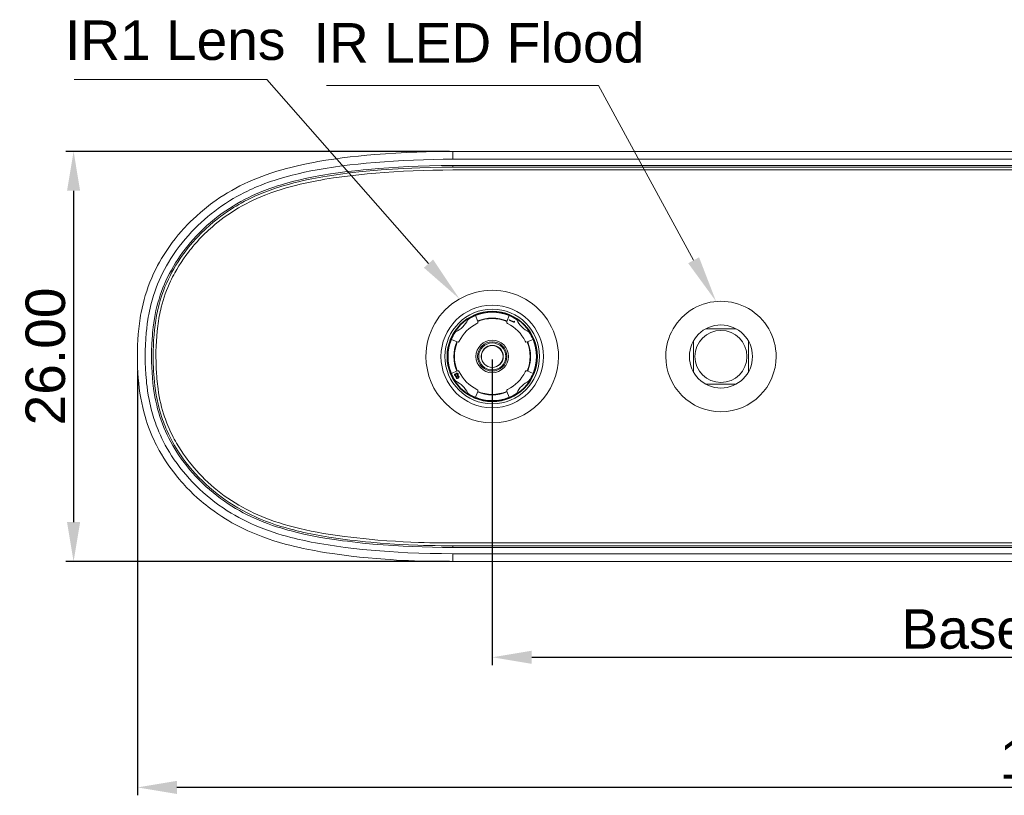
# Model space of a CAD drawing. Header units: millimetres. Extents: x 674 to 1144, y -380 to -42.
# Tile 3 of 12: x 769 to 832, y -217 to -168. Entities that reach past the tile are written whole.
import ezdxf

# ---------------------------------------------------------------- set-up
doc = ezdxf.new("R2010")
doc.units = ezdxf.units.MM
doc.header["$LTSCALE"] = 0.3
doc.layers.get('0').update_dxf_attribs({"lineweight": 13})
doc.layers.add('02-细线', color=4, linetype='Continuous', lineweight=13)
doc.styles.add('HANA', font='arial.ttf')
doc.dimstyles.new('HANA$0', dxfattribs={"dimtxt": 2.5, "dimasz": 2.5, "dimexe": 0.5, "dimexo": 0.2, "dimgap": 0.5, "dimtad": 1, "dimzin": 1, "dimdsep": 46, "dimtxsty": 'HANA', "dimcen": 0, "dimclrd": 3, "dimclre": 3, "dimclrt": 7, "dimadec": 0, "dimazin": 0, "dimtfac": 1, "dimtmove": 0, "dimatfit": 3, "dimfxl": 0, "dimtzin": 0, "dimarcsym": 0})

# ---------------------------------------------------------------- blocks, each defined once
blk = doc.blocks.new('*D178')
at = {"layer": '02-细线', "color": 3, "lineweight": -2, "ltscale": 0.3, "transparency": 16777216}
for p, q in [((896.721, -189.826), (896.721, -217.439)), ((776.735, -190.513), (776.735, -217.439)), ((894.221, -216.939), (779.235, -216.939))]:
    blk.add_line(p, q, dxfattribs=at)
at = {"layer": '02-细线', "color": 3, "ltscale": 0.3, "transparency": 16777216}
for points in [[(779.235, -216.523), (779.235, -217.356), (776.735, -216.939)], [(894.221, -216.523), (894.221, -217.356), (896.721, -216.939)]]:
    blk.add_solid(points, dxfattribs=at)
at = {"layer": 'Defpoints', "color": 0, "ltscale": 0.3, "transparency": 16777216}
for p in [(896.721, -189.626), (776.735, -190.313), (776.735, -216.939)]:
    blk.add_point(p, dxfattribs=at)
at = {"layer": '02-细线', "color": 7, "ltscale": 0.3, "transparency": 16777216, "insert": (836.728, -215.163), "char_height": 2.5, "attachment_point": 5, "style": 'HANA'}
blk.add_mtext('120.00', dxfattribs=at)
blk = doc.blocks.new('*D179')
at = {"layer": '02-细线', "color": 3, "lineweight": -2, "ltscale": 0.3, "transparency": 16777216}
for p, q in [((796.521, -176.626), (772.179, -176.626)), ((772.679, -179.126), (772.679, -200.126)), ((796.521, -202.626), (772.179, -202.626))]:
    blk.add_line(p, q, dxfattribs=at)
at = {"layer": '02-细线', "color": 3, "ltscale": 0.3, "transparency": 16777216}
for points in [[(772.262, -179.126), (773.095, -179.126), (772.679, -176.626)], [(772.262, -200.126), (773.095, -200.126), (772.679, -202.626)]]:
    blk.add_solid(points, dxfattribs=at)
at = {"layer": 'Defpoints', "color": 0, "ltscale": 0.3, "transparency": 16777216}
for p in [(796.721, -176.626), (772.679, -202.626), (796.721, -202.626)]:
    blk.add_point(p, dxfattribs=at)
at = {"layer": '02-细线', "color": 7, "ltscale": 0.3, "transparency": 16777216, "insert": (770.902, -189.626), "char_height": 2.5, "attachment_point": 5, "rotation": 90, "style": 'HANA'}
blk.add_mtext('26.00', dxfattribs=at)
blk = doc.blocks.new('*D181')
at = {"layer": '02-细线', "color": 3, "lineweight": -2, "ltscale": 0.3, "transparency": 16777216}
for p, q in [((799.221, -189.826), (799.221, -209.191)), ((874.221, -189.826), (874.221, -209.191)), ((801.721, -208.691), (871.721, -208.691))]:
    blk.add_line(p, q, dxfattribs=at)
at = {"layer": '02-细线', "color": 3, "ltscale": 0.3, "transparency": 16777216}
for points in [[(801.721, -208.274), (801.721, -209.107), (799.221, -208.691)], [(871.721, -208.274), (871.721, -209.107), (874.221, -208.691)]]:
    blk.add_solid(points, dxfattribs=at)
at = {"layer": 'Defpoints', "color": 0, "ltscale": 0.3, "transparency": 16777216}
for p in [(799.221, -189.626), (874.221, -189.626), (874.221, -208.691)]:
    blk.add_point(p, dxfattribs=at)
at = {"layer": '02-细线', "color": 7, "ltscale": 0.3, "transparency": 16777216, "insert": (836.721, -206.914), "char_height": 2.5, "attachment_point": 5, "style": 'HANA'}
blk.add_mtext('Baseline 75.00', dxfattribs=at)

msp = doc.modelspace()

# ---------------------------------------------------------------- linework, layer by layer
at = {"color": 7, "lineweight": 13}
for p, q in [((876.721, -176.626), (796.721, -176.626)), ((876.721, -177.126), (796.721, -177.126)), ((796.721, -177.526), (876.721, -177.526)), ((796.721, -177.626), (876.721, -177.626)), ((796.721, -177.806), (876.721, -177.806)), ((876.721, -201.446), (796.721, -201.446)), ((876.721, -201.626), (796.721, -201.626)), ((876.721, -201.726), (796.721, -201.726)), ((796.721, -202.126), (876.721, -202.126)), ((796.721, -202.626), (876.721, -202.626))]:
    msp.add_line(p, q, dxfattribs=at)
at = {"color": 7, "lineweight": 13, "ltscale": 0.0125}
for p, q in [((796.721, -177.126), (796.721, -176.626)), ((796.721, -202.126), (796.721, -202.626))]:
    msp.add_line(p, q, dxfattribs=at)
at = {"color": 7, "lineweight": 13, "ltscale": 0.0025}
for p, q in [((796.721, -177.526), (796.721, -177.626)), ((796.721, -201.726), (796.721, -201.626))]:
    msp.add_line(p, q, dxfattribs=at)
at = {"color": 7, "lineweight": 13, "ltscale": 0.009927}
for p, q in [((798.15, -187.039), (798.302, -187.406)), ((800.141, -187.406), (800.293, -187.039)), ((797.001, -188.706), (796.634, -188.554)), ((801.808, -188.554), (801.441, -188.706)), ((796.634, -190.697), (797.001, -190.545)), ((801.441, -190.545), (801.808, -190.697)), ((798.302, -191.846), (798.15, -192.213)), ((800.293, -192.213), (800.141, -191.846))]:
    msp.add_line(p, q, dxfattribs=at)
at = {"color": 7, "lineweight": 13, "ltscale": 7.26847e-05}
for p, q in [((798.302, -187.406), (798.303, -187.409)), ((800.141, -191.846), (800.14, -191.843))]:
    msp.add_line(p, q, dxfattribs=at)
at = {"color": 7, "lineweight": 13, "ltscale": 5.12931e-05}
for p, q in [((798.304, -187.41), (798.303, -187.409)), ((800.14, -187.409), (800.139, -187.41)), ((798.303, -191.843), (798.304, -191.841)), ((800.139, -191.841), (800.14, -191.843))]:
    msp.add_line(p, q, dxfattribs=at)
at = {"color": 7, "lineweight": 13, "ltscale": 7.35356e-05}
for p, q in [((800.14, -187.409), (800.141, -187.406)), ((798.303, -191.843), (798.302, -191.846))]:
    msp.add_line(p, q, dxfattribs=at)
at = {"color": 7, "lineweight": 13, "ltscale": 0.000864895}
msp.add_line((800.291, -187.331), (800.306, -187.3), dxfattribs=at)
at = {"color": 7, "lineweight": 13, "ltscale": 0.008712}
msp.add_line((800.607, -187.479), (800.291, -187.331), dxfattribs=at)
at = {"color": 7, "lineweight": 13, "ltscale": 0.007859}
msp.add_line((800.306, -187.3), (800.591, -187.433), dxfattribs=at)
at = {"color": 7, "lineweight": 13, "ltscale": 0.001369}
msp.add_line((800.591, -187.433), (800.614, -187.383), dxfattribs=at)
at = {"color": 7, "lineweight": 13, "ltscale": 0.001712}
msp.add_line((800.636, -187.417), (800.607, -187.479), dxfattribs=at)
at = {"color": 7, "lineweight": 13, "ltscale": 0.001001}
msp.add_line((800.614, -187.383), (800.636, -187.417), dxfattribs=at)
at = {"color": 7, "lineweight": 13, "ltscale": 0.048412}
for p, q in [((812.753, -187.876), (814.689, -187.876)), ((811.971, -190.594), (811.971, -188.658)), ((815.471, -188.658), (815.471, -190.594)), ((814.689, -191.376), (812.753, -191.376))]:
    msp.add_line(p, q, dxfattribs=at)
at = {"color": 7, "lineweight": 13, "ltscale": 7.31836e-05}
for p, q in [((797.004, -188.707), (797.001, -188.706)), ((801.441, -188.706), (801.438, -188.707)), ((797.001, -190.545), (797.004, -190.544))]:
    msp.add_line(p, q, dxfattribs=at)
at = {"color": 7, "lineweight": 13, "ltscale": 5.13569e-05}
for p, q in [((797.004, -188.707), (797.006, -188.708)), ((801.438, -190.544), (801.437, -190.544))]:
    msp.add_line(p, q, dxfattribs=at)
at = {"color": 7, "lineweight": 13, "ltscale": 5.68121e-05}
for p, q in [((801.436, -188.708), (801.438, -188.707)), ((797.006, -190.543), (797.004, -190.544))]:
    msp.add_line(p, q, dxfattribs=at)
at = {"color": 7, "lineweight": 13, "ltscale": 0.000348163}
msp.add_line((796.836, -190.828), (796.822, -190.829), dxfattribs=at)
at = {"color": 7, "lineweight": 13, "ltscale": 0.004382}
msp.add_line((796.933, -190.965), (796.859, -190.807), dxfattribs=at)
at = {"color": 7, "lineweight": 13, "ltscale": 0.002616}
msp.add_line((796.9, -190.803), (796.944, -190.898), dxfattribs=at)
at = {"color": 7, "lineweight": 13, "ltscale": 0.001127}
msp.add_line((796.953, -190.917), (796.972, -190.958), dxfattribs=at)
at = {"color": 7, "lineweight": 13, "ltscale": 7.28927e-05}
msp.add_line((801.439, -190.544), (801.441, -190.545), dxfattribs=at)
at = {"color": 3, "lineweight": 13}
for points in [[(795.18, -183.742), (784.93, -172.076), (772.712, -172.076)], [(811.99, -183.528), (805.955, -172.458), (788.722, -172.458)]]:
    msp.add_lwpolyline(points, dxfattribs=at)
at = {"color": 7, "lineweight": 13}
for points in [[(796.721, -176.626), (796.166, -176.628), (795.601, -176.636), (795.029, -176.649), (794.45, -176.668), (793.783, -176.696), (793.115, -176.731), (792.447, -176.774), (791.781, -176.825), (791.26, -176.872), (790.739, -176.923), (790.219, -176.981), (789.701, -177.045), (789.185, -177.115), (788.673, -177.192), (788.164, -177.278), (787.911, -177.324), (787.659, -177.372), (787.227, -177.461), (786.799, -177.557), (786.375, -177.661), (786.166, -177.716), (785.959, -177.773), (785.564, -177.889), (785.37, -177.95), (785.177, -178.012), (784.891, -178.11), (784.609, -178.213), (784.33, -178.32), (784.054, -178.434), (783.772, -178.557), (783.494, -178.686), (783.226, -178.819), (782.961, -178.958), (782.701, -179.102), (782.445, -179.251), (782.195, -179.406), (781.957, -179.56), (781.726, -179.718), (781.505, -179.875), (781.366, -179.979), (781.231, -180.082), (780.973, -180.286), (780.727, -180.493), (780.486, -180.706), (780.241, -180.934), (780.117, -181.055), (779.991, -181.18), (779.868, -181.307), (779.744, -181.438), (779.629, -181.564), (779.515, -181.691), (779.315, -181.925), (779.121, -182.163), (778.934, -182.406), (778.754, -182.654), (778.582, -182.904), (778.417, -183.157), (778.26, -183.413), (778.129, -183.64), (778.003, -183.869), (777.884, -184.099), (777.753, -184.37), (777.631, -184.643), (777.517, -184.918), (777.411, -185.197), (777.313, -185.481), (777.222, -185.771), (777.149, -186.025), (777.081, -186.288), (777.018, -186.561), (776.962, -186.839), (776.929, -187.015), (776.9, -187.191), (776.873, -187.366), (776.849, -187.542), (776.809, -187.879), (776.777, -188.222), (776.752, -188.569), (776.735, -188.919), (776.725, -189.272), (776.721, -189.626)], [(796.721, -177.126), (796.101, -177.129), (795.481, -177.139), (794.86, -177.155), (794.226, -177.177), (793.587, -177.206), (792.962, -177.241), (792.381, -177.28), (791.805, -177.325), (791.234, -177.376), (790.712, -177.429), (790.194, -177.487), (789.68, -177.552), (789.156, -177.625), (788.638, -177.705), (788.381, -177.748), (788.125, -177.793), (787.72, -177.87), (787.319, -177.952), (786.923, -178.041), (786.532, -178.137), (786.146, -178.24), (785.772, -178.349), (785.403, -178.464), (785.222, -178.525), (785.042, -178.587), (784.805, -178.673), (784.571, -178.763), (784.34, -178.856), (784.179, -178.925), (784.018, -178.995), (783.861, -179.067), (783.705, -179.14), (783.473, -179.254), (783.245, -179.373), (783.019, -179.496), (782.797, -179.624), (782.555, -179.77), (782.316, -179.922), (782.082, -180.079), (781.852, -180.241), (781.626, -180.409), (781.404, -180.581), (781.185, -180.76), (780.971, -180.943), (780.762, -181.131), (780.557, -181.323), (780.358, -181.52), (780.164, -181.721), (779.954, -181.95), (779.751, -182.183), (779.556, -182.421), (779.368, -182.662), (779.187, -182.908), (779.015, -183.156), (778.85, -183.408), (778.694, -183.662), (778.562, -183.89), (778.437, -184.119), (778.318, -184.349), (778.207, -184.58), (778.102, -184.813), (778.004, -185.047), (777.912, -185.284), (777.826, -185.524), (777.746, -185.767), (777.701, -185.913), (777.658, -186.06), (777.617, -186.207), (777.579, -186.355), (777.531, -186.556), (777.486, -186.76), (777.445, -186.967), (777.417, -187.125), (777.391, -187.284), (777.351, -187.563), (777.316, -187.849), (777.287, -188.137), (777.258, -188.508), (777.238, -188.881), (777.225, -189.254), (777.221, -189.626)], [(777.621, -189.626), (777.625, -189.252), (777.638, -188.876), (777.659, -188.501), (777.672, -188.312), (777.688, -188.125), (777.707, -187.942), (777.727, -187.761), (777.762, -187.49), (777.804, -187.224), (777.851, -186.964), (777.903, -186.713), (777.961, -186.467), (778.025, -186.225), (778.094, -185.987), (778.17, -185.75), (778.252, -185.515), (778.339, -185.283), (778.434, -185.053), (778.534, -184.825), (778.641, -184.598), (778.755, -184.373), (778.876, -184.149), (779.005, -183.923), (779.141, -183.699), (779.284, -183.476), (779.432, -183.257), (779.586, -183.041), (779.746, -182.827), (779.913, -182.616), (780.085, -182.409), (780.262, -182.206), (780.47, -181.979), (780.685, -181.758), (780.907, -181.543), (781.135, -181.332), (781.368, -181.128), (781.608, -180.93), (781.853, -180.738), (782.103, -180.553), (782.33, -180.394), (782.561, -180.24), (782.795, -180.091), (783.034, -179.948), (783.276, -179.811), (783.522, -179.679), (783.751, -179.562), (783.984, -179.45), (784.22, -179.343), (784.46, -179.239), (784.62, -179.174), (784.781, -179.11), (784.948, -179.046), (785.117, -178.985), (785.364, -178.899), (785.614, -178.816), (785.868, -178.737), (786.06, -178.68), (786.255, -178.625), (786.647, -178.521), (787.045, -178.424), (787.358, -178.353), (787.674, -178.287), (787.992, -178.224), (788.233, -178.18), (788.476, -178.137), (788.964, -178.058), (789.458, -177.986), (789.877, -177.93), (790.299, -177.878), (790.723, -177.83), (791.042, -177.797), (791.362, -177.766), (792.01, -177.709), (792.666, -177.661), (793.28, -177.623), (793.895, -177.591), (794.519, -177.566), (795.253, -177.544), (795.988, -177.53), (796.355, -177.527), (796.721, -177.526)], [(777.721, -189.626), (777.725, -189.279), (777.735, -188.934), (777.752, -188.592), (777.777, -188.254), (777.806, -187.946), (777.842, -187.643), (777.887, -187.338), (777.913, -187.183), (777.941, -187.027), (777.998, -186.751), (778.06, -186.486), (778.125, -186.237), (778.196, -185.996), (778.281, -185.733), (778.374, -185.473), (778.474, -185.216), (778.583, -184.961), (778.687, -184.734), (778.798, -184.509), (778.915, -184.285), (779.039, -184.063), (779.169, -183.844), (779.304, -183.627), (779.446, -183.413), (779.593, -183.201), (779.747, -182.992), (779.906, -182.785), (780.073, -182.578), (780.247, -182.374), (780.427, -182.173), (780.611, -181.977), (780.723, -181.863), (780.835, -181.751), (780.951, -181.639), (781.068, -181.529), (781.299, -181.32), (781.534, -181.119), (781.775, -180.925), (781.986, -180.763), (782.203, -180.604), (782.429, -180.447), (782.663, -180.293), (782.822, -180.193), (782.984, -180.094), (783.147, -179.999), (783.308, -179.907), (783.523, -179.791), (783.738, -179.68), (783.959, -179.573), (784.216, -179.454), (784.482, -179.338), (784.642, -179.273), (784.802, -179.209), (784.97, -179.145), (785.138, -179.083), (785.473, -178.968), (785.815, -178.858), (786.02, -178.796), (786.227, -178.737), (786.436, -178.679), (786.646, -178.624), (786.946, -178.55), (787.248, -178.48), (787.553, -178.414), (787.783, -178.367), (788.015, -178.322), (788.481, -178.238), (788.762, -178.191), (789.044, -178.147), (789.327, -178.105), (789.611, -178.065), (790.181, -177.993), (790.757, -177.927), (791.233, -177.879), (791.708, -177.835), (792.186, -177.796), (792.545, -177.77), (792.904, -177.746), (793.262, -177.724), (793.619, -177.705), (794.124, -177.681), (794.629, -177.662), (795.338, -177.642), (796.036, -177.63), (796.721, -177.626)], [(777.901, -189.628), (777.903, -189.304), (777.911, -188.98), (777.926, -188.657), (777.947, -188.338), (777.975, -188.02), (778.011, -187.702), (778.033, -187.543), (778.056, -187.384), (778.082, -187.226), (778.111, -187.069), (778.139, -186.926), (778.169, -186.783), (778.202, -186.64), (778.237, -186.497), (778.293, -186.284), (778.355, -186.073), (778.421, -185.864), (778.493, -185.656), (778.569, -185.451), (778.651, -185.248), (778.738, -185.047), (778.831, -184.848), (778.894, -184.718), (778.959, -184.588), (779.028, -184.456), (779.1, -184.326), (779.226, -184.103), (779.359, -183.883), (779.499, -183.664), (779.645, -183.447), (779.797, -183.231), (779.957, -183.018), (780.052, -182.895), (780.149, -182.773), (780.248, -182.653), (780.35, -182.534), (780.507, -182.356), (780.669, -182.18), (780.836, -182.006), (781.008, -181.834), (781.122, -181.725), (781.238, -181.616), (781.356, -181.509), (781.476, -181.403), (781.66, -181.247), (781.847, -181.094), (782.039, -180.945), (782.233, -180.801), (782.455, -180.644), (782.68, -180.494), (782.908, -180.348), (783.14, -180.209), (783.375, -180.075), (783.614, -179.946), (783.843, -179.83), (784.073, -179.718), (784.306, -179.612), (784.54, -179.51), (784.698, -179.445), (784.857, -179.382), (785.177, -179.261), (785.503, -179.147), (785.832, -179.041), (786.164, -178.942), (786.497, -178.849), (786.831, -178.763), (787.041, -178.712), (787.251, -178.664), (787.671, -178.573), (788.093, -178.49), (788.355, -178.443), (788.618, -178.397), (788.885, -178.354), (789.152, -178.313), (789.686, -178.237), (790.22, -178.169), (790.756, -178.109), (791.296, -178.054), (791.837, -178.006), (792.378, -177.963), (792.987, -177.922), (793.599, -177.886), (794.213, -177.857), (794.834, -177.834), (795.464, -177.818), (796.096, -177.809), (796.721, -177.806)], [(776.721, -189.626), (776.724, -189.97), (776.735, -190.313), (776.752, -190.655), (776.776, -190.993), (776.806, -191.316), (776.842, -191.635), (776.886, -191.951), (776.939, -192.269), (776.996, -192.563), (777.06, -192.856), (777.131, -193.143), (777.208, -193.421), (777.279, -193.655), (777.354, -193.882), (777.433, -194.104), (777.513, -194.315), (777.6, -194.53), (777.687, -194.733), (777.781, -194.939), (777.854, -195.092), (777.935, -195.252), (778.02, -195.416), (778.11, -195.58), (778.247, -195.82), (778.394, -196.062), (778.551, -196.306), (778.715, -196.547), (778.86, -196.749), (779.008, -196.946), (779.158, -197.138), (779.272, -197.279), (779.388, -197.417), (779.506, -197.553), (779.625, -197.687), (779.842, -197.92), (780.063, -198.146), (780.29, -198.366), (780.522, -198.58), (780.762, -198.79), (780.91, -198.915), (781.062, -199.038), (781.216, -199.159), (781.373, -199.279), (781.591, -199.439), (781.826, -199.603), (782.069, -199.765), (782.312, -199.919), (782.52, -200.045), (782.721, -200.162), (782.967, -200.298), (783.217, -200.429), (783.471, -200.554), (783.728, -200.675), (784.038, -200.811), (784.352, -200.94), (784.684, -201.067), (785.025, -201.188), (785.373, -201.303), (785.727, -201.411), (786.084, -201.512), (786.39, -201.594), (786.698, -201.67), (787.006, -201.742), (787.238, -201.793), (787.472, -201.842), (787.943, -201.933), (788.327, -202.001), (788.713, -202.065), (789.1, -202.124), (789.391, -202.165), (789.683, -202.204), (790.269, -202.276), (790.809, -202.336), (791.348, -202.389), (791.888, -202.437), (792.43, -202.479), (792.791, -202.504), (793.154, -202.526), (793.536, -202.547), (793.92, -202.566), (794.303, -202.581), (794.685, -202.595), (795.363, -202.612), (796.041, -202.622), (796.721, -202.626)], [(777.221, -189.626), (777.226, -190.006), (777.239, -190.388), (777.261, -190.769), (777.276, -190.961), (777.293, -191.152), (777.311, -191.338), (777.333, -191.522), (777.37, -191.804), (777.413, -192.079), (777.462, -192.35), (777.505, -192.558), (777.551, -192.763), (777.601, -192.964), (777.64, -193.113), (777.682, -193.26), (777.771, -193.552), (777.869, -193.84), (777.922, -193.985), (777.977, -194.129), (778.034, -194.27), (778.092, -194.411), (778.185, -194.621), (778.283, -194.829), (778.386, -195.036), (778.494, -195.241), (778.621, -195.469), (778.755, -195.695), (778.896, -195.919), (779.062, -196.17), (779.237, -196.417), (779.419, -196.661), (779.608, -196.9), (779.806, -197.136), (780.011, -197.368), (780.223, -197.595), (780.442, -197.818), (780.67, -198.037), (780.903, -198.25), (781.142, -198.457), (781.388, -198.658), (781.639, -198.853), (781.895, -199.042), (782.157, -199.224), (782.424, -199.399), (782.664, -199.548), (782.907, -199.692), (783.153, -199.83), (783.404, -199.963), (783.659, -200.09), (783.917, -200.212), (784.186, -200.331), (784.459, -200.444), (784.737, -200.553), (785.032, -200.661), (785.332, -200.764), (785.637, -200.862), (785.909, -200.943), (786.183, -201.021), (786.461, -201.096), (786.672, -201.149), (786.884, -201.2), (787.312, -201.297), (787.746, -201.386), (788.006, -201.436), (788.268, -201.483), (788.539, -201.53), (788.81, -201.573), (789.348, -201.654), (789.893, -201.727), (790.446, -201.794), (790.99, -201.853), (791.538, -201.906), (792.091, -201.953), (792.677, -201.996), (793.264, -202.032), (793.861, -202.062), (794.574, -202.09), (795.289, -202.11), (796.006, -202.122), (796.721, -202.126)], [(796.721, -201.726), (796.073, -201.723), (795.425, -201.713), (794.776, -201.697), (794.173, -201.675), (793.568, -201.648), (792.974, -201.614), (792.638, -201.592), (792.306, -201.568), (791.976, -201.542), (791.651, -201.514), (791.006, -201.452), (790.681, -201.417), (790.356, -201.38), (790.04, -201.341), (789.724, -201.301), (789.223, -201.231), (788.726, -201.155), (788.48, -201.114), (788.234, -201.071), (787.91, -201.011), (787.588, -200.947), (787.27, -200.879), (786.863, -200.784), (786.463, -200.683), (786.264, -200.629), (786.068, -200.573), (785.809, -200.496), (785.553, -200.415), (785.3, -200.331), (784.965, -200.212), (784.8, -200.149), (784.636, -200.085), (784.394, -199.985), (784.155, -199.88), (783.919, -199.771), (783.687, -199.658), (783.438, -199.529), (783.193, -199.395), (782.951, -199.255), (782.713, -199.109), (782.478, -198.958), (782.248, -198.801), (782.002, -198.625), (781.761, -198.443), (781.525, -198.255), (781.294, -198.061), (781.068, -197.861), (780.849, -197.655), (780.635, -197.445), (780.428, -197.23), (780.227, -197.01), (780.034, -196.787), (779.848, -196.56), (779.685, -196.349), (779.528, -196.135), (779.376, -195.919), (779.232, -195.7), (779.093, -195.48), (778.962, -195.258), (778.838, -195.036), (778.72, -194.812), (778.61, -194.587), (778.505, -194.36), (778.407, -194.13), (778.315, -193.899), (778.23, -193.665), (778.15, -193.429), (778.076, -193.19), (778.008, -192.948), (777.946, -192.702), (777.889, -192.451), (777.837, -192.191), (777.791, -191.926), (777.751, -191.656), (777.73, -191.491), (777.711, -191.325), (777.678, -190.988), (777.653, -190.649), (777.635, -190.307), (777.625, -189.966), (777.621, -189.626)], [(796.721, -201.626), (795.978, -201.622), (795.607, -201.617), (795.237, -201.61), (794.867, -201.6), (794.497, -201.589), (793.906, -201.565), (793.314, -201.534), (792.721, -201.497), (792.126, -201.453), (791.53, -201.401), (791.193, -201.369), (790.858, -201.335), (790.53, -201.299), (790.199, -201.26), (789.752, -201.204), (789.306, -201.143), (788.86, -201.076), (788.405, -201), (787.952, -200.917), (787.716, -200.871), (787.482, -200.822), (787.267, -200.775), (787.053, -200.727), (786.843, -200.676), (786.635, -200.624), (786.358, -200.551), (786.083, -200.474), (785.81, -200.392), (785.485, -200.288), (785.163, -200.177), (784.845, -200.059), (784.53, -199.934), (784.375, -199.868), (784.22, -199.8), (783.931, -199.666), (783.646, -199.525), (783.365, -199.376), (783.088, -199.219), (782.816, -199.056), (782.55, -198.885), (782.289, -198.708), (782.034, -198.525), (781.786, -198.336), (781.541, -198.139), (781.303, -197.936), (781.07, -197.727), (780.844, -197.512), (780.625, -197.292), (780.412, -197.066), (780.207, -196.835), (780.008, -196.598), (779.817, -196.357), (779.633, -196.111), (779.544, -195.986), (779.456, -195.859), (779.372, -195.733), (779.289, -195.606), (779.182, -195.433), (779.078, -195.259), (778.978, -195.083), (778.84, -194.826), (778.71, -194.565), (778.589, -194.301), (778.531, -194.168), (778.476, -194.034), (778.423, -193.899), (778.371, -193.763), (778.322, -193.626), (778.275, -193.489), (778.187, -193.21), (778.108, -192.931), (778.037, -192.649), (777.974, -192.362), (777.918, -192.073), (777.87, -191.779), (777.829, -191.482), (777.801, -191.242), (777.778, -190.999), (777.759, -190.754), (777.747, -190.569), (777.737, -190.383), (777.725, -190.007), (777.721, -189.626)], [(796.721, -201.446), (795.992, -201.442), (795.265, -201.43), (794.901, -201.421), (794.538, -201.41), (794.054, -201.391), (793.569, -201.368), (793.084, -201.341), (792.53, -201.304), (791.977, -201.261), (791.423, -201.212), (791.032, -201.173), (790.64, -201.13), (790.248, -201.085), (789.858, -201.036), (789.409, -200.974), (788.959, -200.907), (788.519, -200.836), (788.132, -200.767), (787.75, -200.694), (787.372, -200.614), (787.028, -200.536), (786.688, -200.452), (786.353, -200.363), (786.036, -200.273), (785.725, -200.177), (785.423, -200.077), (785.14, -199.977), (784.867, -199.875), (784.606, -199.77), (784.351, -199.661), (784.107, -199.55), (783.871, -199.437), (783.624, -199.311), (783.386, -199.182), (783.148, -199.047), (782.914, -198.906), (782.684, -198.76), (782.457, -198.608), (782.235, -198.451), (782.017, -198.289), (781.803, -198.122), (781.597, -197.952), (781.393, -197.777), (781.192, -197.595), (781.008, -197.42), (780.823, -197.236), (780.642, -197.047), (780.466, -196.854), (780.292, -196.656), (780.124, -196.452), (780.001, -196.297), (779.882, -196.141), (779.766, -195.982), (779.652, -195.82), (779.501, -195.596), (779.352, -195.362), (779.206, -195.118), (779.135, -194.993), (779.064, -194.865), (778.995, -194.735), (778.928, -194.603), (778.832, -194.405), (778.739, -194.201), (778.649, -193.991), (778.598, -193.863), (778.547, -193.731), (778.498, -193.598), (778.451, -193.462), (778.384, -193.254), (778.321, -193.043), (778.262, -192.83), (778.208, -192.615), (778.157, -192.385), (778.111, -192.154), (778.07, -191.921), (778.034, -191.687), (778.013, -191.529), (777.993, -191.37), (777.961, -191.049), (777.946, -190.872), (777.933, -190.696), (777.915, -190.342), (777.904, -189.987), (777.901, -189.628)], [(796.822, -190.829), (796.82, -190.807), (796.82, -190.796), (796.823, -190.779), (796.831, -190.765), (796.844, -190.754)], [(796.844, -190.754), (796.862, -190.752), (796.879, -190.765), (796.89, -190.782)], [(796.944, -190.898), (796.983, -190.87), (797.002, -190.854), (797.017, -190.836), (797.029, -190.815)], [(796.972, -190.958), (796.982, -190.974), (796.995, -190.988), (797.022, -190.996), (797.049, -190.989)]]:
    msp.add_lwpolyline(points, dxfattribs=at)
for centre, radius in [((799.221, -189.626), 3.25), ((799.221, -189.626), 3), ((799.221, -189.626), 2.865), ((799.221, -189.626), 2.835), ((813.721, -189.626), 2), ((813.721, -189.626), 1.65), ((799.221, -189.626), 1.03), ((799.221, -189.626), 0.93), ((799.221, -189.626), 0.857), ((799.221, -189.626), 0.7), ((799.221, -189.626), 0.69)]:
    msp.add_circle(centre, radius, dxfattribs=at)
for centre, radius, start, end in [((799.221, -189.626), 4.2, 0, 180.00001), ((813.721, -189.626), 3.5, 0, 180.00001), ((799.221, -189.626), 2.8, 112.5, 123.67182), ((799.221, -189.626), 2.8, 67.50002, 112.5), ((799.221, -189.626), 2.434, 67.50002, 112.5), ((799.221, -189.626), 2.4, 67.50339, 112.49776), ((799.221, -189.626), 2.8, 56.32819, 67.5), ((796.193, -186.598), 1.632, 295.30912, 334.69088), ((799.221, -189.626), 2.3, 114.88802, 155.11198), ((798.211, -187.449), 0.1, 294.88802, 22.51943), ((800.231, -187.449), 0.1, 157.48542, 245.11198), ((799.221, -189.626), 2.3, 24.88801, 65.11199), ((802.249, -186.598), 1.632, 205.30911, 244.69089), ((799.221, -189.626), 2.8, 146.32818, 157.5), ((799.221, -189.626), 2.8, 22.5, 33.67181), ((799.221, -189.626), 2.8, 157.50002, 202.5), ((799.221, -189.626), 2.434, 157.50002, 202.5), ((799.221, -189.626), 2.4, 157.5034, 202.49778), ((797.044, -188.616), 0.1, 247.48542, 335.11199), ((801.398, -188.616), 0.1, 204.88802, 292.38403), ((799.221, -189.626), 2.4, 337.5034, 22.49666), ((799.221, -189.626), 2.434, 337.50002, 22.49998), ((799.221, -189.626), 2.8, 337.50002, 22.49998), ((799.221, -189.626), 4.2, 180.00001, 0), ((813.721, -189.626), 3.5, 180.00001, 0), ((813.721, -189.626), 3.5, 270, 0), ((799.221, -189.626), 2.8, 202.5, 213.67182), ((796.878, -190.813), 0.0437, 147.32112, 199.25442), ((796.839, -190.809), 0.0195, 5.84993, 79.96609), ((797.04, -190.829), 0.156, 119.45804, 162.56964), ((797.078, -190.859), 0.187, 147.00246, 162.54839), ((796.995, -190.802), 0.0855, 118.90603, 148.17341), ((797.011, -190.939), 0.0818, 199.0565, 247.24225), ((796.976, -190.77), 0.048, 68.31018, 118.50591), ((796.809, -190.645), 0.308, 297.93654, 315.26515), ((796.989, -190.778), 0.0879, 71.19575, 106.65245), ((797.007, -190.93), 0.0886, 251.98109, 300.8515), ((796.966, -190.782), 0.063, 21.51981, 63.77409), ((797.044, -190.636), 0.1, 24.88801, 112.38403), ((796.985, -190.766), 0.0783, 22.52713, 65.52059), ((796.955, -190.791), 0.077, 342.02217, 24.73409), ((796.974, -190.782), 0.0953, 304.20301, 29.0281), ((797.026, -190.935), 0.0582, 292.89409, 333.48083), ((797.003, -190.893), 0.123, 293.40937, 333.29897), ((797.088, -190.906), 0.0274, 156.86173, 206.79197), ((797.09, -190.906), 0.0299, 113.20494, 157.6653), ((797.084, -190.91), 0.0225, 201.64101, 243.16423), ((797.075, -190.94), 0.0103, 43.06328, 94.95681), ((797.047, -190.941), 0.0366, 326.92652, 11.76208), ((797.091, -190.907), 0.0311, 67.83156, 113.44337), ((797.083, -190.909), 0.0369, 22.09564, 57.88344), ((797.062, -190.917), 0.0603, 328.85224, 21.03317), ((799.221, -189.626), 2.3, 204.88802, 245.11198), ((799.221, -189.626), 2.3, 294.88801, 335.11199), ((801.398, -190.636), 0.1, 67.48542, 155.11198), ((799.221, -189.626), 2.8, 326.32819, 337.50001), ((796.193, -192.654), 1.632, 25.30912, 64.69088), ((802.249, -192.654), 1.632, 115.30911, 154.69089), ((799.221, -189.626), 2.8, 236.32818, 247.50001), ((799.221, -189.626), 2.8, 247.50002, 292.5), ((798.211, -191.803), 0.1, 337.48543, 65.11197), ((799.221, -189.626), 2.434, 247.50002, 292.5), ((799.221, -189.626), 2.4, 247.5034, 292.49777), ((800.231, -191.803), 0.1, 114.88802, 202.52916), ((799.221, -189.626), 2.8, 292.5, 303.67181)]:
    msp.add_arc(centre, radius, start, end, dxfattribs=at)
at = {"color": 3, "lineweight": 13}
for points in [[(794.886, -184), (797.143, -185.976), (795.474, -183.483)], [(811.646, -183.715), (813.414, -186.139), (812.334, -183.34)]]:
    msp.add_solid(points, dxfattribs=at)

# ---------------------------------------------------------------- texts
at = {"layer": '02-细线', "ltscale": 0.3, "char_height": 2.5, "attachment_point": 1, "style": 'HANA'}
for s, width, insert in [('{\\C0;IR1 Lens}', 49.244, (772.133, -168.331)), ('{\\C0;IR LED Flood}', 31.2227, (787.901, -168.496))]:
    msp.add_mtext_dynamic_manual_height_columns(s, width=width, gutter_width=12.5, heights=[0], dxfattribs=dict(at, insert=insert))

# ---------------------------------------------------------------- dimensions: what is measured, and where the dimension line sits
at = {"layer": '02-细线', "ltscale": 0.3}
dim = msp.add_linear_dim(base=(772.679, -202.626), p1=(796.721, -176.626), p2=(796.721, -202.626), angle=90, dimstyle='HANA$0', override={"dimcen": -1, "dimtfillclr": 3}, dxfattribs=at)
dim.commit()
dim.dimension.update_dxf_attribs({"geometry": '*D179', "text_midpoint": (770.902, -189.626)})
for base, p1, p2, text, picture, middle in [((776.735, -216.939), (896.721, -189.626), (776.735, -190.313), '120.00', '*D178', (836.728, -215.163)), ((874.221, -208.691), (799.221, -189.626), (874.221, -189.626), 'Baseline <>', '*D181', (836.721, -206.914))]:
    dim = msp.add_linear_dim(base=base, p1=p1, p2=p2, text=text, dimstyle='HANA$0', override={"dimcen": -1, "dimtfillclr": 3}, dxfattribs=at)
    dim.commit()
    dim.dimension.update_dxf_attribs({"geometry": picture, "text_midpoint": middle})

doc.saveas('drawing.dxf')
